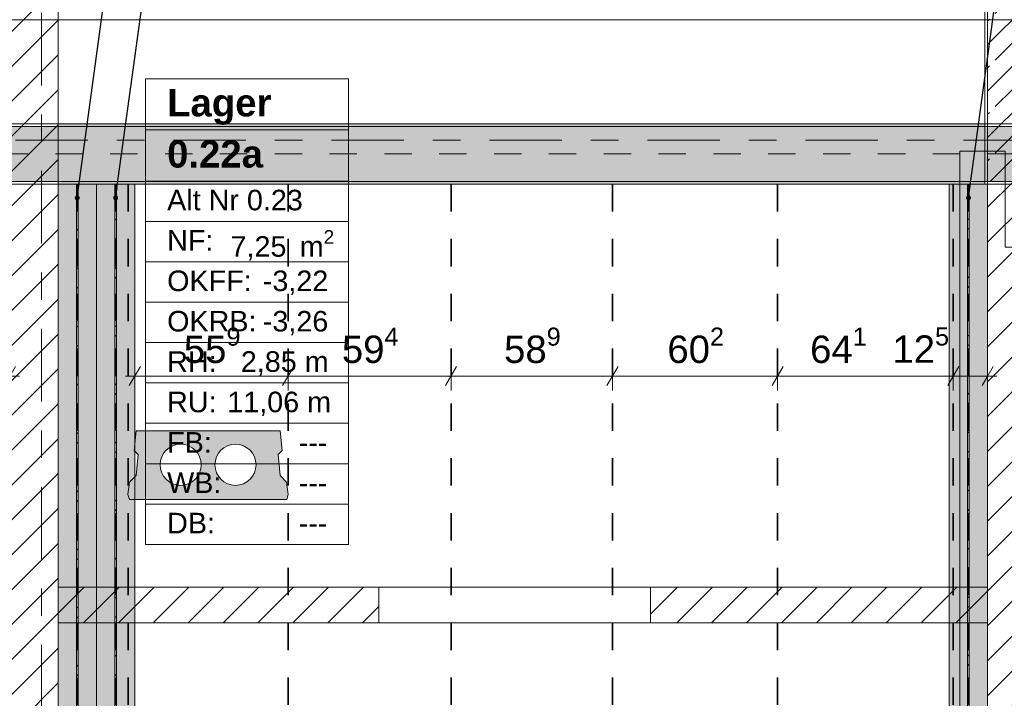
# Model space of a CAD drawing. Header units: metres. Extents: x -3.6 to 84.5, y -11 to 16.8.
# Tile 43 of 76: x 36.4 to 40, y 3.3 to 5.8. Entities that reach past the tile are written whole.
import ezdxf

# ---------------------------------------------------------------- set-up
doc = ezdxf.new("R2010")
doc.units = ezdxf.units.M
doc.header["$MEASUREMENT"] = 0
for name, pattern in [('Achse', [0.2, 0.1, -0.05, 0, -0.05]), ('Strichlinie doppelt', [0.546806, 0.264583, -0.105833, 0.070556, -0.105833]), ('Wipeout_Contour', [1, 0, -1])]:
    doc.linetypes.add(name, pattern=pattern)
for name, color, linetype in [('155 - Bemaßung_ Beschriftung.Ausbau - Deckenelemente', 7, 'Continuous'), ('305 - Elemente.Linie_ Schraffur - Deckenspiegel', 7, 'Continuous'), ('401 - Zone.Raum_ Raumbegrenzung_ Whg.', 7, 'Continuous'), ('451 - Universal.Achsen Raster', 7, 'Continuous'), ('605 - Struktur.Wand Innen', 7, 'Continuous'), ('607 - Struktur.Stütze', 7, 'Continuous'), ('608 - Struktur.Träger', 7, 'Continuous'), ('612 - Struktur.Stahlbau', 7, 'Continuous'), ('Neubau_612 - Struktur.Stahlbau', 7, 'Continuous')]:
    doc.layers.add(name, color=color, linetype=linetype)
doc.styles.add('ERSTELLTER_STIL_1', font='txt')
doc.styles.add('ERSTELLTER_STIL_2', font='txt')
doc.dimstyles.new('ERSTELLTER_STIL__1', dxfattribs={"dimtxt": 0.1, "dimasz": 0.0532, "dimexe": 0.18, "dimexo": 0.0625, "dimgap": 0, "dimtad": 1, "dimtih": 1, "dimtoh": 1, "dimzin": 0, "dimdsep": 46, "dimtxsty": 'ERSTELLTER_STIL_2', "dimblk": 'ARROWHEAD_2', "dimblk1": 'ARROWHEAD_2', "dimblk2": 'ARROWHEAD_2', "dimcen": 0.09, "dimse1": 1, "dimse2": 1, "dimclrd": 7, "dimclre": 7, "dimclrt": 7, "dimazin": 0, "dimtfac": 1, "dimtdec": 4, "dimtmove": 0, "dimatfit": 3, "dimfxl": 1, "dimtolj": 1, "dimtzin": 0, "dimarcsym": 0})
doc.dimstyles.new('ERSTELLTER_STIL__7', dxfattribs={"dimtxt": 0.18, "dimasz": 0.03648, "dimexe": 0.18, "dimexo": 0.0625, "dimgap": 0, "dimtad": 0, "dimtih": 1, "dimtoh": 1, "dimdec": 4, "dimzin": 0, "dimdsep": 46, "dimcen": 0.09, "dimadec": 0, "dimazin": 0, "dimtfac": 1, "dimtdec": 4, "dimtmove": 0, "dimatfit": 3, "dimldrblk": 'ARROWHEAD_11', "dimfxl": 1, "dimtolj": 1, "dimtzin": 0, "dimarcsym": 0})
pattern_1 = [(45, (0, 0), (-0.0636396, 0.0636396), [])]
pattern_2 = [(45, (0, 0), (-0.08485281, 0.08485281), []), (45, (-0.04243, 0.04243), (-0.08485281, 0.08485281), [0.09, -0.03])]
pattern_3 = [(45, (0, 0), (-0.01767767, 0.01767767), [0, -0.025])]
pattern_4 = [(135, (0, 0), (0.05303301, 0.05303301), []), (135, (-0.01768, -0.01768), (0.05303301, 0.05303301), [])]

# ---------------------------------------------------------------- blocks, each defined once
blk = doc.blocks.new('*D96')
at = {"layer": '155 - Bemaßung_ Beschriftung.Ausbau - Deckenelemente', "color": 7, "linetype": 'Continuous', "lineweight": 5}
for p, q in [((36.8902, 4.525), (36.8498, 4.455)), ((36.87, 4.4375), (36.87, 4.5425)), ((37.4492, 4.525), (37.4088, 4.455)), ((37.429, 4.4375), (37.429, 4.5425)), ((36.8358, 4.49), (36.87, 4.49)), ((36.87, 4.49), (37.429, 4.49))]:
    blk.add_line(p, q, dxfattribs=at)
at = {"layer": '155 - Bemaßung_ Beschriftung.Ausbau - Deckenelemente', "color": 7, "lineweight": 5, "insert": (37.0486, 4.5083), "char_height": 0.1, "attachment_point": 7, "style": 'ERSTELLTER_STIL_2'}
blk.add_mtext('\\A1;{\\pql;\\fArial|b0|i0|c0|p38;55\\fArial|b0|i0|c0|p38;\\A1{\\H.66x;\\S9^  ;}}', dxfattribs=at)
blk = doc.blocks.new('ARROWHEAD_2')
at = {"color": 0, "linetype": 'Continuous', "lineweight": 0}
for p, q in [((0, 0), (-1, 0)), ((-0.378, -0.655), (0.378, 0.655))]:
    blk.add_line(p, q, dxfattribs=at)
blk = doc.blocks.new('*D97')
at = {"layer": '155 - Bemaßung_ Beschriftung.Ausbau - Deckenelemente', "color": 7, "linetype": 'Continuous', "lineweight": 5}
for p, q in [((37.4492, 4.525), (37.4088, 4.455)), ((37.429, 4.4375), (37.429, 4.5425)), ((38.0432, 4.525), (38.0028, 4.455)), ((38.023, 4.4375), (38.023, 4.5425)), ((37.429, 4.49), (38.023, 4.49))]:
    blk.add_line(p, q, dxfattribs=at)
at = {"layer": '155 - Bemaßung_ Beschriftung.Ausbau - Deckenelemente', "color": 7, "lineweight": 5, "insert": (37.6251, 4.5083), "char_height": 0.1, "attachment_point": 7, "style": 'ERSTELLTER_STIL_2'}
blk.add_mtext('\\A1;{\\pql;\\fArial|b0|i0|c0|p38;59\\fArial|b0|i0|c0|p38;\\A1{\\H.66x;\\S4^  ;}}', dxfattribs=at)
blk = doc.blocks.new('*D98')
at = {"layer": '155 - Bemaßung_ Beschriftung.Ausbau - Deckenelemente', "color": 7, "linetype": 'Continuous', "lineweight": 5}
for p, q in [((38.0432, 4.525), (38.0028, 4.455)), ((38.023, 4.4375), (38.023, 4.5425)), ((38.6322, 4.525), (38.5918, 4.455)), ((38.612, 4.4375), (38.612, 4.5425)), ((38.023, 4.49), (38.612, 4.49))]:
    blk.add_line(p, q, dxfattribs=at)
at = {"layer": '155 - Bemaßung_ Beschriftung.Ausbau - Deckenelemente', "color": 7, "lineweight": 5, "insert": (38.2166, 4.5083), "char_height": 0.1, "attachment_point": 7, "style": 'ERSTELLTER_STIL_2'}
blk.add_mtext('\\A1;{\\pql;\\fArial|b0|i0|c0|p38;58\\fArial|b0|i0|c0|p38;\\A1{\\H.66x;\\S9^  ;}}', dxfattribs=at)
blk = doc.blocks.new('*D99')
at = {"layer": '155 - Bemaßung_ Beschriftung.Ausbau - Deckenelemente', "color": 7, "linetype": 'Continuous', "lineweight": 5}
for p, q in [((38.6322, 4.525), (38.5918, 4.455)), ((38.612, 4.4375), (38.612, 4.5425)), ((39.2342, 4.525), (39.1938, 4.455)), ((39.214, 4.4375), (39.214, 4.5425)), ((38.612, 4.49), (39.214, 4.49))]:
    blk.add_line(p, q, dxfattribs=at)
at = {"layer": '155 - Bemaßung_ Beschriftung.Ausbau - Deckenelemente', "color": 7, "lineweight": 5, "insert": (38.8121, 4.5083), "char_height": 0.1, "attachment_point": 7, "style": 'ERSTELLTER_STIL_2'}
blk.add_mtext('\\A1;{\\pql;\\fArial|b0|i0|c0|p38;60\\fArial|b0|i0|c0|p38;\\A1{\\H.66x;\\S2^  ;}}', dxfattribs=at)
blk = doc.blocks.new('*D100')
at = {"layer": '155 - Bemaßung_ Beschriftung.Ausbau - Deckenelemente', "color": 7, "linetype": 'Continuous', "lineweight": 5}
for p, q in [((39.2342, 4.525), (39.1938, 4.455)), ((39.214, 4.4375), (39.214, 4.5425)), ((39.8752, 4.525), (39.8348, 4.455)), ((39.855, 4.4375), (39.855, 4.5425)), ((39.214, 4.49), (39.855, 4.49))]:
    blk.add_line(p, q, dxfattribs=at)
at = {"layer": '155 - Bemaßung_ Beschriftung.Ausbau - Deckenelemente', "color": 7, "lineweight": 5, "char_height": 0.1, "attachment_point": 7, "style": 'ERSTELLTER_STIL_2'}
for s, insert in [('\\A1;{\\pql;\\fArial|b0|i0|c0|p38;64\\fArial|b0|i0|c0|p38;\\A1{\\H.66x;\\S1^  ;}}', (39.3326, 4.5083)), ('\\A1;{\\pql;\\fArial|b0|i0|c0|p38;12\\fArial|b0|i0|c0|p38;\\A1{\\H.66x;\\S5^  ;}}', (39.6329, 4.5089))]:
    blk.add_mtext(s, dxfattribs=dict(at, insert=insert))
blk = doc.blocks.new('*D101')
at = {"layer": '155 - Bemaßung_ Beschriftung.Ausbau - Deckenelemente', "color": 7, "linetype": 'Continuous', "lineweight": 5}
for p, q in [((39.8752, 4.525), (39.8348, 4.455)), ((39.855, 4.4375), (39.855, 4.5425)), ((39.9598, 4.455), (40.0002, 4.525)), ((39.98, 4.4375), (39.98, 4.5425)), ((39.855, 4.49), (39.98, 4.49)), ((39.98, 4.49), (40.0142, 4.49))]:
    blk.add_line(p, q, dxfattribs=at)
blk = doc.blocks.new('*D138')
at = {"layer": '155 - Bemaßung_ Beschriftung.Ausbau - Deckenelemente', "color": 7, "linetype": 'Continuous', "lineweight": 5}
for p, q in [((36.1692, 4.525), (36.1288, 4.455)), ((36.149, 4.4375), (36.149, 4.5425)), ((36.3948, 4.455), (36.4352, 4.525)), ((36.415, 4.4375), (36.415, 4.5425)), ((36.149, 4.49), (36.415, 4.49)), ((36.415, 4.49), (36.4492, 4.49))]:
    blk.add_line(p, q, dxfattribs=at)
at = {"layer": '155 - Bemaßung_ Beschriftung.Ausbau - Deckenelemente', "color": 7, "lineweight": 5, "insert": (36.1811, 4.5083), "char_height": 0.1, "attachment_point": 7, "style": 'ERSTELLTER_STIL_2'}
blk.add_mtext('\\A1;{\\pql;\\fArial|b0|i0|c0|p38;26\\fArial|b0|i0|c0|p38;\\A1{\\H.66x;\\S6^  ;}}', dxfattribs=at)
blk = doc.blocks.new('ARROWHEAD_11')
at = {"color": 0, "linetype": 'Continuous', "lineweight": 0}
blk.add_line((0, 0), (-1, 0), dxfattribs=at)
at = {"color": 0, "linetype": 'Continuous', "lineweight": 0, "const_width": 0.25, "flags": 128}
blk.add_lwpolyline([(-0.125, 0, 1), (0.125, 0, 1)], format="xyb", close=True, dxfattribs=at)

msp = doc.modelspace()

# ---------------------------------------------------------------- hatches: boundary and pattern name
at = {"layer": '155 - Bemaßung_ Beschriftung.Ausbau - Deckenelemente', "linetype": 'Continuous', "lineweight": 0, "true_color": 0x575757}
h = msp.add_hatch(color=251, dxfattribs=at)
h.paths.add_polyline_path([(36.8742, 4.29), (36.8673, 4.2187), (36.8819, 4.2041), (36.8742, 4.1266), (36.8509, 4.1033), (36.8445, 4.0583), (36.8499, 4.04), (37.4241, 4.04), (37.4295, 4.0583), (37.4231, 4.1033), (37.3998, 4.1266), (37.3921, 4.2041), (37.4067, 4.2187), (37.3998, 4.29)])
h.paths.add_polyline_path([(36.962, 4.1661, 1), (37.112, 4.1661, 1)], flags=0)
h.paths.add_polyline_path([(37.162, 4.1661, 1), (37.312, 4.1661, 1)], flags=0)

# ---------------------------------------------------------------- linework, layer by layer
at = {"layer": '155 - Bemaßung_ Beschriftung.Ausbau - Deckenelemente', "color": 7, "linetype": 'Achse', "lineweight": 35}
for p, q in [((38.023, 5.19), (38.023, 0.71)), ((38.612, 5.19), (38.612, 0.71))]:
    msp.add_line(p, q, dxfattribs=at)
at = {"layer": '155 - Bemaßung_ Beschriftung.Ausbau - Deckenelemente', "color": 7, "linetype": 'Continuous', "lineweight": 13, "flags": 128}
msp.add_lwpolyline([(36.8742, 4.29), (36.8673, 4.2187), (36.8819, 4.2041), (36.8742, 4.1266), (36.8509, 4.1033), (36.8445, 4.0583), (36.8499, 4.04), (37.4241, 4.04), (37.4295, 4.0583), (37.4231, 4.1033), (37.3998, 4.1266), (37.3921, 4.2041), (37.4067, 4.2187), (37.3998, 4.29)], close=True, dxfattribs=at)
for points in [[(36.962, 4.1661, 1), (37.112, 4.1661, 1)], [(37.162, 4.1661, 1), (37.312, 4.1661, 1)]]:
    msp.add_lwpolyline(points, format="xyb", close=True, dxfattribs=at)
at = {"layer": '401 - Zone.Raum_ Raumbegrenzung_ Whg.', "color": 7, "linetype": 'Continuous', "lineweight": 9}
for p, q in [((37.6491, 5.5746), (36.9091, 5.5746)), ((36.9091, 5.5746), (36.9091, 3.8755)), ((36.9091, 5.5746), (37.6491, 5.5746)), ((36.9091, 5.388), (36.9091, 5.5746)), ((37.6491, 3.8755), (37.6491, 5.5746)), ((37.6491, 5.5746), (37.6491, 5.388)), ((37.6491, 5.388), (36.9091, 5.388)), ((36.9091, 5.388), (37.6491, 5.388)), ((36.9091, 5.2013), (36.9091, 5.388)), ((37.6491, 5.388), (37.6491, 5.2013)), ((37.6491, 5.2013), (36.9091, 5.2013)), ((36.9091, 5.2013), (37.6491, 5.2013)), ((36.9091, 5.054), (36.9091, 5.2013)), ((37.6491, 5.2013), (37.6491, 5.054)), ((37.6491, 5.054), (36.9091, 5.054)), ((36.9091, 5.054), (37.6491, 5.054)), ((36.9091, 4.9067), (36.9091, 5.054)), ((37.6491, 5.054), (37.6491, 4.9067)), ((37.6491, 4.9067), (36.9091, 4.9067)), ((36.9091, 4.9067), (37.6491, 4.9067)), ((36.9091, 4.7594), (36.9091, 4.9067)), ((37.6491, 4.9067), (37.6491, 4.7594)), ((37.6491, 4.7594), (36.9091, 4.7594)), ((36.9091, 4.7594), (37.6491, 4.7594)), ((36.9091, 4.6121), (36.9091, 4.7594)), ((37.6491, 4.7594), (37.6491, 4.6121)), ((37.6491, 4.6121), (36.9091, 4.6121)), ((36.9091, 4.6121), (37.6491, 4.6121)), ((36.9091, 4.4647), (36.9091, 4.6121)), ((37.6491, 4.6121), (37.6491, 4.4647)), ((37.6491, 4.4647), (36.9091, 4.4647)), ((36.9091, 4.4647), (37.6491, 4.4647)), ((36.9091, 4.3174), (36.9091, 4.4647)), ((37.6491, 4.4647), (37.6491, 4.3174)), ((37.6491, 4.3174), (36.9091, 4.3174)), ((36.9091, 4.3174), (37.6491, 4.3174)), ((36.9091, 4.1701), (36.9091, 4.3174)), ((37.6491, 4.3174), (37.6491, 4.1701)), ((37.6491, 4.1701), (36.9091, 4.1701)), ((36.9091, 4.1701), (37.6491, 4.1701)), ((36.9091, 4.0228), (36.9091, 4.1701)), ((37.6491, 4.1701), (37.6491, 4.0228)), ((37.6491, 4.0228), (36.9091, 4.0228)), ((36.9091, 4.0228), (37.6491, 4.0228)), ((36.9091, 3.8755), (36.9091, 4.0228)), ((37.6491, 4.0228), (37.6491, 3.8755)), ((36.9091, 3.8755), (37.6491, 3.8755)), ((37.6491, 3.8755), (36.9091, 3.8755))]:
    msp.add_line(p, q, dxfattribs=at)
at = {"layer": '608 - Struktur.Träger', "color": 7, "linetype": 'Continuous', "lineweight": 5}
msp.add_line((39.97, 5.41), (39.97, 5.4), dxfattribs=at)
at = {"layer": '608 - Struktur.Träger', "color": 7, "linetype": 'Continuous', "lineweight": 13}
msp.add_line((40.29, 5.4), (39.97, 5.4), dxfattribs=at)
at = {"layer": 'Neubau_612 - Struktur.Stahlbau', "color": 1, "linetype": 'Continuous', "lineweight": 9}
for p, q in [((36.6627, 5.19), (36.6572, 5.19)), ((36.8027, 5.19), (36.7972, 5.19)), ((39.9127, 5.19), (39.9072, 5.19))]:
    msp.add_line(p, q, dxfattribs=at)
at = {"layer": 'Neubau_612 - Struktur.Stahlbau', "color": 1, "linetype": 'Continuous', "lineweight": 13}
msp.add_line((36.73, 5.19), (36.87, 5.19), dxfattribs=at)

# ---------------------------------------------------------------- texts
at = {"layer": '401 - Zone.Raum_ Raumbegrenzung_ Whg.', "color": 7, "lineweight": 9, "attachment_point": 1}
for s, insert, char_height, style in [('\\A1;{\\pqj;\\pt0;\\fArial|b1|i0|c0|p38;Lager}', (36.9877, 5.537), 0.1, 'ERSTELLTER_STIL_1'), ('\\A1;{\\pqj;\\pt0;\\fArial|b1|i0|c0|p38;}', (37.5705, 5.5598), 0.1, 'ERSTELLTER_STIL_1'), ('\\A1;{\\pql;\\pt0;\\fArial|b1|i0|c0|p38;0.22a}', (36.9877, 5.3504), 0.1, 'ERSTELLTER_STIL_1'), ('\\A1;{\\pqj;\\pt0;\\fArial|b1|i0|c0|p38;}', (37.5705, 5.3732), 0.1, 'ERSTELLTER_STIL_1'), ('\\A1;{\\pqj;\\pt0;\\fArial|b0|i0|c0|p38;Alt Nr 0.23}', (36.9877, 5.1695), 0.075, 'ERSTELLTER_STIL_2'), ('\\A1;{\\pqj;\\pt0;\\fArial|b0|i0|c0|p38;}', (37.5705, 5.1866), 0.075, 'ERSTELLTER_STIL_2'), ('\\A1;{\\pqj;\\pt0;\\fArial|b0|i0|c0|p38;NF: }', (36.9877, 5.0221), 0.075, 'ERSTELLTER_STIL_2'), ('\\A1;{\\pql;\\pt0,0.05;\\fArial|b0|i0|c0|p38;7,25\\fArial|b0|i0|c0|p38;\\A1{\\H.66x;\\S^  ;}\\fArial|b0|i0|c0|p38; m\\fArial|b0|i0|c0|p38;\\A1{\\H.66x;\\S2^  ;}}', (37.2189, 5.0221), 0.075, 'ERSTELLTER_STIL_2'), ('\\A1;{\\pqj;\\pt0;\\fArial|b0|i0|c0|p38;OKFF: }', (36.9877, 4.8748), 0.075, 'ERSTELLTER_STIL_2'), ('\\A1;{\\pqj;\\pt0;\\fArial|b0|i0|c0|p38;-3,22}', (37.3367, 4.8748), 0.075, 'ERSTELLTER_STIL_2'), ('\\A1;{\\pqj;\\pt0;\\fArial|b0|i0|c0|p38;OKRB: }', (36.9877, 4.7275), 0.075, 'ERSTELLTER_STIL_2'), ('\\A1;{\\pqj;\\pt0;\\fArial|b0|i0|c0|p38;-3,26}', (37.3367, 4.7275), 0.075, 'ERSTELLTER_STIL_2'), ('\\A1;{\\pqj;\\pt0;\\fArial|b0|i0|c0|p38;RH: }', (36.9877, 4.5802), 0.075, 'ERSTELLTER_STIL_2'), ('\\A1;{\\pqj;\\pt0;\\fArial|b0|i0|c0|p38;2,85 m}', (37.2565, 4.5802), 0.075, 'ERSTELLTER_STIL_2'), ('\\A1;{\\pqj;\\pt0;\\fArial|b0|i0|c0|p38;RU: }', (36.9877, 4.4329), 0.075, 'ERSTELLTER_STIL_2'), ('\\A1;{\\pqj;\\pt0;\\fArial|b0|i0|c0|p38;11,06 m}', (37.2071, 4.4329), 0.075, 'ERSTELLTER_STIL_2'), ('\\A1;{\\pqj;\\pt0;\\fArial|b0|i0|c0|p38;FB: }', (36.9877, 4.2855), 0.075, 'ERSTELLTER_STIL_2'), ('\\A1;{\\pqj;\\pt0;\\fArial|b0|i0|c0|p38;---}', (37.4677, 4.2855), 0.075, 'ERSTELLTER_STIL_2'), ('\\A1;{\\pqj;\\pt0;\\fArial|b0|i0|c0|p38;WB: }', (36.9877, 4.1382), 0.075, 'ERSTELLTER_STIL_2'), ('\\A1;{\\pqj;\\pt0;\\fArial|b0|i0|c0|p38;---}', (37.4677, 4.1382), 0.075, 'ERSTELLTER_STIL_2'), ('\\A1;{\\pqj;\\pt0;\\fArial|b0|i0|c0|p38;DB: }', (36.9877, 3.9909), 0.075, 'ERSTELLTER_STIL_2'), ('\\A1;{\\pqj;\\pt0;\\fArial|b0|i0|c0|p38;---}', (37.4677, 3.9909), 0.075, 'ERSTELLTER_STIL_2')]:
    msp.add_mtext(s, dxfattribs=dict(at, insert=insert, char_height=char_height, style=style))

# ---------------------------------------------------------------- dimensions: what is measured, and where the dimension line sits
at = {"layer": '155 - Bemaßung_ Beschriftung.Ausbau - Deckenelemente', "color": 7, "linetype": 'Continuous', "lineweight": 5}
for base, p1, p2, picture, middle in [((37.429, 4.49), (36.87, 5.19), (37.429, 5.19), '*D96', (37.2599, 4.56)), ((38.023, 4.49), (37.429, 5.19), (38.023, 5.19), '*D97', (37.8364, 4.56)), ((38.612, 4.49), (38.023, 5.19), (38.612, 5.19), '*D98', (38.4279, 4.56)), ((39.214, 4.49), (38.612, 5.19), (39.214, 5.19), '*D99', (39.0234, 4.56))]:
    dim = msp.add_linear_dim(base=base, p1=p1, p2=p2, dimstyle='ERSTELLTER_STIL__1', dxfattribs=at)
    dim.commit()
    dim.dimension.update_dxf_attribs({"geometry": picture, "text_midpoint": middle, "dimtype": 160})

# ---------------------------------------------------------------- leaders
at = {"layer": '155 - Bemaßung_ Beschriftung.Ausbau - Deckenelemente', "color": 1, "linetype": 'Continuous', "lineweight": 9, "annotation_type": 0, "has_hookline": 1, "hookline_direction": 0, "horizontal_direction": (0, 1, 0)}
for points, text_width in [([(36.66, 5.14), (36.7862, 6.0694)], 0.933), ([(36.8, 5.14), (36.9262, 6.0603)], 0.9512)]:
    msp.add_leader(points, dimstyle='ERSTELLTER_STIL__7', dxfattribs=dict(at, text_width=text_width))

# ---------------------------------------------------------------- wipeouts: each hides what was drawn before it
at = {"color": 254, "linetype": 'Wipeout_Contour', "lineweight": 0, "ltscale": 149.427339}
msp.add_wipeout([(36.59, 3.59), (37.76, 3.59), (37.76, 3.72), (36.59, 3.72)], dxfattribs=at).dxf.layer = '605 - Struktur.Wand Innen'
at = {"color": 254, "linetype": 'Wipeout_Contour', "lineweight": 0, "ltscale": 158.147086}
msp.add_wipeout([(38.75, 3.59), (39.98, 3.59), (39.98, 3.72), (38.75, 3.72)], dxfattribs=at).dxf.layer = '605 - Struktur.Wand Innen'

# ---------------------------------------------------------------- next in the draw order: hatches: boundary and pattern name
at = {"layer": '605 - Struktur.Wand Innen', "linetype": 'Continuous', "lineweight": 0, "true_color": 0x000000}
h = msp.add_hatch(dxfattribs=at)
h.set_pattern_fill('MW_Ziegel_0001', color=18, style=0, pattern_type=2)
h.set_pattern_definition(pattern_1)
h.paths.add_polyline_path([(36.59, 3.59), (37.76, 3.59), (37.76, 3.72), (36.59, 3.72)])
h = msp.add_hatch(dxfattribs=at)
h.set_pattern_fill('MW_Ziegel_0001', color=18, style=0, pattern_type=2)
h.set_pattern_definition(pattern_1)
h.paths.add_polyline_path([(38.75, 3.59), (39.98, 3.59), (39.98, 3.72), (38.75, 3.72)])
at = {"layer": '612 - Struktur.Stahlbau', "linetype": 'Continuous', "lineweight": 0, "true_color": 0x30307f}
msp.add_hatch(color=177, dxfattribs=at).paths.add_polyline_path([(36.73, 5.19), (36.87, 5.19), (36.87, 0.71), (36.73, 0.71)])
at = {"layer": 'Neubau_612 - Struktur.Stahlbau', "linetype": 'Continuous', "lineweight": 0, "true_color": 0x000000}
h = msp.add_hatch(dxfattribs=at)
h.set_pattern_fill('Metall__Stahl_0001', color=18, style=0, pattern_type=2)
h.set_pattern_definition(pattern_4)
h.paths.add_polyline_path([(36.6572, 5.19), (36.6572, 0.71), (36.6627, 0.71), (36.6627, 5.19)])
h = msp.add_hatch(dxfattribs=at)
h.set_pattern_fill('Metall__Stahl_0001', color=18, style=0, pattern_type=2)
h.set_pattern_definition(pattern_4)
h.paths.add_polyline_path([(36.7972, 5.19), (36.7972, 0.71), (36.8027, 0.71), (36.8027, 5.19)])
h = msp.add_hatch(dxfattribs=at)
h.set_pattern_fill('Metall__Stahl_0001', color=18, style=0, pattern_type=2)
h.set_pattern_definition(pattern_4)
h.paths.add_polyline_path([(39.9072, 5.19), (39.9072, 0.71), (39.9127, 0.71), (39.9127, 5.19)])

# ---------------------------------------------------------------- next in the draw order: linework, layer by layer
at = {"layer": '155 - Bemaßung_ Beschriftung.Ausbau - Deckenelemente', "color": 7, "linetype": 'Achse', "lineweight": 35}
for p, q in [((36.845, 5.19), (36.845, 0.71)), ((37.429, 5.19), (37.429, 0.71)), ((39.214, 5.19), (39.214, 0.71)), ((39.855, 5.19), (39.855, 0.71))]:
    msp.add_line(p, q, dxfattribs=at)
at = {"layer": '605 - Struktur.Wand Innen', "color": 7, "linetype": 'Continuous', "lineweight": 18}
for p, q in [((37.76, 3.59), (37.76, 3.72)), ((38.75, 3.59), (38.75, 3.72))]:
    msp.add_line(p, q, dxfattribs=at)
at = {"layer": '605 - Struktur.Wand Innen', "color": 7, "linetype": 'Continuous', "lineweight": 13}
for p, q in [((38.75, 3.72), (37.76, 3.72)), ((37.76, 3.59), (38.75, 3.59))]:
    msp.add_line(p, q, dxfattribs=at)
at = {"layer": '605 - Struktur.Wand Innen', "color": 7, "linetype": 'Continuous', "lineweight": 18, "flags": 128}
for points in [[(37.76, 3.72), (36.59, 3.72)], [(39.98, 3.72), (38.75, 3.72)], [(36.59, 3.59), (37.76, 3.59)], [(38.75, 3.59), (39.98, 3.59)]]:
    msp.add_lwpolyline(points, dxfattribs=at)
at = {"layer": 'Neubau_612 - Struktur.Stahlbau', "color": 1, "linetype": 'Continuous', "lineweight": 9}
for p, q in [((36.6572, 5.19), (36.6572, 0.71)), ((36.6627, 5.19), (36.6627, 0.71)), ((36.7972, 5.19), (36.7972, 0.71)), ((36.8027, 5.19), (36.8027, 0.71)), ((39.9072, 5.19), (39.9072, 0.71)), ((39.9127, 5.19), (39.9127, 0.71))]:
    msp.add_line(p, q, dxfattribs=at)
at = {"layer": 'Neubau_612 - Struktur.Stahlbau', "color": 1, "linetype": 'Achse', "lineweight": 9}
for p, q in [((36.66, 5.19), (36.66, 0.71)), ((36.8, 5.19), (36.8, 0.71)), ((39.91, 5.19), (39.91, 0.71))]:
    msp.add_line(p, q, dxfattribs=at)
at = {"layer": 'Neubau_612 - Struktur.Stahlbau', "color": 1, "linetype": 'Continuous', "lineweight": 13}
for p, q in [((36.73, 5.19), (36.73, 0.71)), ((36.73, 5.19), (36.73, 0.71)), ((36.87, 5.19), (36.87, 0.71)), ((39.84, 5.19), (39.84, 0.71))]:
    msp.add_line(p, q, dxfattribs=at)

# ---------------------------------------------------------------- next in the draw order: wipeouts: each hides what was drawn before it
at = {"color": 254, "linetype": 'Wipeout_Contour', "lineweight": 0, "ltscale": 146.958899}
msp.add_wipeout([(36.59, 0.7), (36.59, 5.86), (36.415, 5.86), (36.415, 0.7)], dxfattribs=at).dxf.layer = '605 - Struktur.Wand Innen'
at = {"color": 254, "linetype": 'Wipeout_Contour', "lineweight": 0, "ltscale": 161.127324}
msp.add_wipeout([(40.24, 0.7), (40.24, 5.2), (39.98, 5.2), (39.98, 0.7)], dxfattribs=at).dxf.layer = '605 - Struktur.Wand Innen'

# ---------------------------------------------------------------- next in the draw order: hatches: boundary and pattern name
at = {"layer": '605 - Struktur.Wand Innen', "linetype": 'Continuous', "lineweight": 0, "true_color": 0x000000}
h = msp.add_hatch(dxfattribs=at)
h.set_pattern_fill('MW_Ziegel_0001', color=18, style=0, pattern_type=2)
h.set_pattern_definition(pattern_1)
h.paths.add_polyline_path([(36.59, 0.7), (36.59, 5.86), (36.415, 5.86), (36.415, 0.7)])
h = msp.add_hatch(dxfattribs=at)
h.set_pattern_fill('MW_Ziegel_0001', color=18, style=0, pattern_type=2)
h.set_pattern_definition(pattern_1)
h.paths.add_polyline_path([(40.24, 0.7), (40.24, 5.2), (39.98, 5.2), (39.98, 0.7)])
at = {"layer": '607 - Struktur.Stütze', "linetype": 'Continuous', "lineweight": 0, "true_color": 0x000000}
h = msp.add_hatch(dxfattribs=at)
h.set_pattern_fill('Beton__Stahlbeton_0001', color=18, style=0, pattern_type=2)
h.set_pattern_definition(pattern_2)
h.paths.add_polyline_path([(39.98, 5.2), (40.28, 5.2), (40.28, 6), (39.98, 6)])
h = msp.add_hatch(dxfattribs=at)
h.set_pattern_fill('Gips_0001', color=18, style=0, pattern_type=2)
h.set_pattern_definition(pattern_3)
h.paths.add_polyline_path([(39.97, 5.86), (39.97, 5.19), (39.98, 5.19), (39.98, 5.2), (39.98, 5.86)])
at = {"layer": '608 - Struktur.Träger', "linetype": 'Continuous', "lineweight": 0, "true_color": 0x000000}
h = msp.add_hatch(dxfattribs=at)
h.set_pattern_fill('Beton__Stahlbeton_0001', color=18, style=0, pattern_type=2)
h.set_pattern_definition(pattern_2)
h.paths.add_polyline_path([(0.69, 5.4), (0.38, 5.4), (0.38, 5.2), (0.69, 5.2), (7.57, 5.2), (7.89, 5.2), (11.17, 5.2), (11.49, 5.2), (15.08, 5.2), (15.28, 5.2), (18.37, 5.2), (18.69, 5.2), (22.06, 5.2), (22.21, 5.2), (25.57, 5.2), (25.89, 5.2), (29.26, 5.2), (29.39, 5.2), (32.77, 5.2), (33.09, 5.2), (36.415, 5.2), (36.59, 5.2), (39.97, 5.2), (40.29, 5.2), (43.71, 5.2), (43.87, 5.2), (47.17, 5.2), (47.49, 5.2), (50.85, 5.2), (51, 5.2), (54.37, 5.2), (54.69, 5.2), (58.06, 5.2), (58.19, 5.2), (61.57, 5.2), (61.88, 5.2), (61.88, 5.4), (61.57, 5.4), (58.19, 5.4), (58.06, 5.4), (54.69, 5.4), (54.37, 5.4), (51, 5.4), (50.85, 5.4), (47.49, 5.4), (47.17, 5.4), (43.87, 5.4), (43.71, 5.4), (40.29, 5.4), (39.97, 5.4), (36.59, 5.4), (36.415, 5.4), (33.09, 5.4), (32.77, 5.4), (29.39, 5.4), (29.26, 5.4), (25.89, 5.4), (25.57, 5.4), (22.21, 5.4), (22.06, 5.4), (18.69, 5.4), (18.37, 5.4), (15.28, 5.4), (15.08, 5.4), (11.49, 5.4), (11.17, 5.4), (7.89, 5.4), (7.57, 5.4)])
h = msp.add_hatch(dxfattribs=at)
h.set_pattern_fill('Gips_0001', color=18, style=0, pattern_type=2)
h.set_pattern_definition(pattern_3)
h.paths.add_polyline_path([(36.59, 5.41), (36.59, 5.4), (39.97, 5.4), (39.97, 5.41)])
h = msp.add_hatch(dxfattribs=at)
h.set_pattern_fill('Gips_0001', color=18, style=0, pattern_type=2)
h.set_pattern_definition(pattern_3)
h.paths.add_polyline_path([(39.97, 5.2), (36.59, 5.2), (36.59, 5.19), (39.97, 5.19)])
at = {"layer": '612 - Struktur.Stahlbau', "linetype": 'Continuous', "lineweight": 0, "true_color": 0x30307f}
for points in [[(36.59, 5.19), (36.73, 5.19), (36.73, 0.71), (36.59, 0.71)], [(39.84, 5.19), (39.98, 5.19), (39.98, 0.71), (39.84, 0.71)]]:
    msp.add_hatch(color=177, dxfattribs=at).paths.add_polyline_path(points)

# ---------------------------------------------------------------- next in the draw order: linework, layer by layer
at = {"layer": '305 - Elemente.Linie_ Schraffur - Deckenspiegel', "color": 7, "linetype": 'Continuous', "lineweight": 9}
msp.add_lwpolyline([(39.8785, 5.31), (39.8785, 0.645), (40.0435, 0.645), (40.0435, 0.995), (40.2935, 0.995), (40.2935, 0.645), (40.4585, 0.645), (40.4585, 5.31), (40.2935, 5.31), (40.2935, 4.96), (40.0435, 4.96), (40.0435, 5.31)], close=True, dxfattribs=at)
at = {"layer": '451 - Universal.Achsen Raster', "color": 160, "linetype": 'Strichlinie doppelt', "lineweight": 9, "true_color": 0x3232ff}
for p, q in [((36.53, -10.585), (36.53, 16.355)), ((64.935, 5.35), (-3.175, 5.35))]:
    msp.add_line(p, q, dxfattribs=at)
at = {"layer": '605 - Struktur.Wand Innen', "color": 7, "linetype": 'Continuous', "lineweight": 18, "flags": 128}
for points in [[(36.59, 3.72), (36.59, 5.86)], [(39.98, 5.2), (39.98, 3.72)], [(36.59, 0.7), (36.59, 3.59)], [(39.98, 3.59), (39.98, 0.7)]]:
    msp.add_lwpolyline(points, dxfattribs=at)
at = {"layer": '607 - Struktur.Stütze', "color": 7, "linetype": 'Continuous', "lineweight": 13, "flags": 128}
msp.add_lwpolyline([(39.98, 5.2), (40.28, 5.2), (40.28, 6), (39.98, 6)], close=True, dxfattribs=at)
at = {"layer": '607 - Struktur.Stütze', "color": 7, "linetype": 'Continuous', "lineweight": 5, "flags": 128}
msp.add_lwpolyline([(39.97, 5.86), (39.97, 5.19), (39.98, 5.19)], dxfattribs=at)
at = {"layer": '608 - Struktur.Träger', "color": 7, "linetype": 'Continuous', "lineweight": 13}
for p, q in [((0.38, 5.79), (61.88, 5.79)), ((0.38, 5.41), (61.88, 5.41)), ((36.59, 5.4), (36.415, 5.4)), ((39.97, 5.4), (36.59, 5.4)), ((0.38, 5.19), (61.88, 5.19))]:
    msp.add_line(p, q, dxfattribs=at)
at = {"layer": '608 - Struktur.Träger', "color": 7, "linetype": 'Continuous', "lineweight": 5}
for p, q in [((36.59, 5.41), (36.59, 5.4)), ((39.97, 5.41), (36.59, 5.41)), ((36.59, 5.2), (36.59, 5.19)), ((39.97, 5.19), (36.59, 5.19)), ((39.97, 5.2), (39.97, 5.19))]:
    msp.add_line(p, q, dxfattribs=at)
at = {"layer": '608 - Struktur.Träger', "color": 7, "linetype": 'Achse', "lineweight": 9}
msp.add_line((0.38, 5.3), (61.88, 5.3), dxfattribs=at)
at = {"layer": '608 - Struktur.Träger', "color": 7, "linetype": 'Continuous', "lineweight": 13, "flags": 128}
msp.add_lwpolyline([(61.88, 5.2), (61.57, 5.2), (58.19, 5.2), (58.06, 5.2), (54.69, 5.2), (54.37, 5.2), (51, 5.2), (50.85, 5.2), (47.49, 5.2), (47.17, 5.2), (43.87, 5.2), (43.71, 5.2), (40.29, 5.2), (39.97, 5.2), (36.59, 5.2), (36.415, 5.2), (33.09, 5.2), (32.77, 5.2)], dxfattribs=at)
at = {"layer": 'Neubau_612 - Struktur.Stahlbau', "color": 1, "linetype": 'Continuous', "lineweight": 13}
for p, q in [((36.59, 5.19), (36.59, 0.71)), ((36.59, 5.19), (36.73, 5.19)), ((39.84, 5.19), (39.98, 5.19)), ((39.98, 5.19), (39.98, 0.71))]:
    msp.add_line(p, q, dxfattribs=at)

# ---------------------------------------------------------------- next in the draw order: dimensions: what is measured, and where the dimension line sits
at = {"layer": '155 - Bemaßung_ Beschriftung.Ausbau - Deckenelemente', "color": 7, "linetype": 'Continuous', "lineweight": 5}
for base, p1, p2, picture, middle in [((36.415, 4.49), (36.149, 5.19), (36.415, 5.86), '*D138', (36.3924, 4.56)), ((39.855, 4.49), (39.214, 5.19), (39.855, 5.19), '*D100', (39.5439, 4.56)), ((39.97998899, 4.48998226), (39.854989, 5.18998226), (39.97998899, 5.18998217), '*D101', (39.84419701, 4.55998226))]:
    dim = msp.add_linear_dim(base=base, p1=p1, p2=p2, dimstyle='ERSTELLTER_STIL__1', dxfattribs=at)
    dim.commit()
    dim.dimension.update_dxf_attribs({"geometry": picture, "text_midpoint": middle, "dimtype": 160})

# ---------------------------------------------------------------- next in the draw order: leaders
at = {"layer": '155 - Bemaßung_ Beschriftung.Ausbau - Deckenelemente', "color": 1, "linetype": 'Continuous', "lineweight": 9, "annotation_type": 0, "has_hookline": 1, "hookline_direction": 0, "text_width": 0.9523, "horizontal_direction": (0, 1, 0)}
msp.add_leader([(39.91, 5.14), (40.0362, 6.0597)], dimstyle='ERSTELLTER_STIL__7', dxfattribs=at)

doc.saveas('drawing.dxf')
